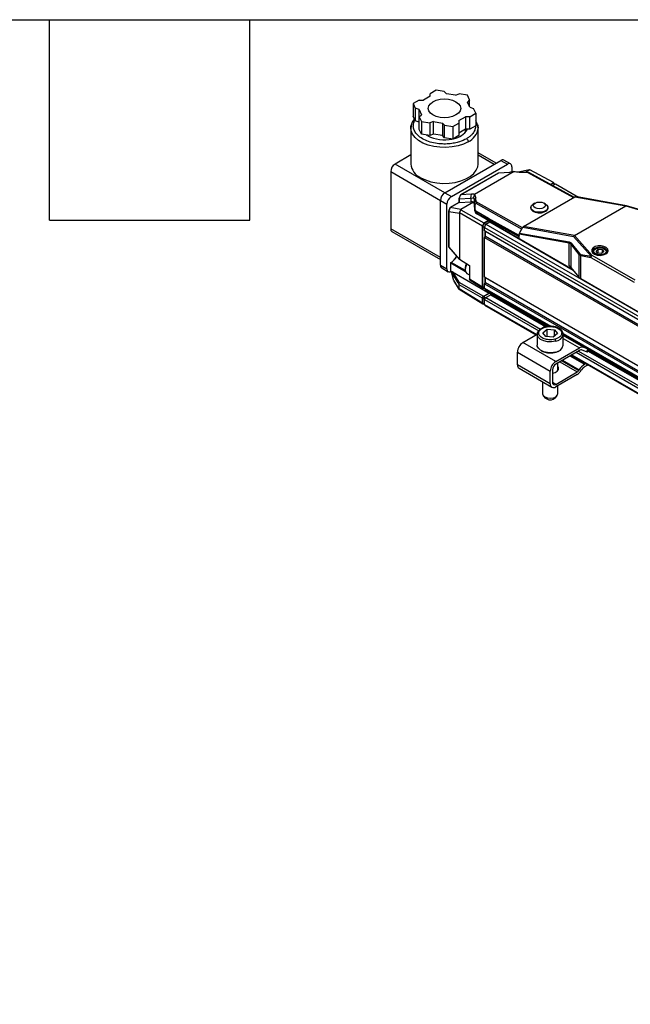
# Model space of a CAD drawing. Header units: millimetres. Extents: x 16 to 683, y 16 to 524.
# Tile 6 of 11: x 337 to 395, y 430 to 524. Entities that reach past the tile are written whole.
import ezdxf

# ---------------------------------------------------------------- set-up
doc = ezdxf.new("R2010")
doc.units = ezdxf.units.MM
doc.header["$LTSCALE"] = 2.5
doc.layers.add('TEXT', color=140, linetype='Continuous', lineweight=25)

msp = doc.modelspace()

# ---------------------------------------------------------------- linework, layer by layer
for p, q in [((376.463, 517.172), (375.893, 516.843)), ((377.242, 517.052), (376.463, 517.172)), ((374.853, 516.243), (374.283, 515.914)), ((374.853, 516.243), (375.269, 516.243)), ((375.893, 516.603), (375.269, 516.243)), ((375.893, 516.603), (375.893, 516.843)), ((377.242, 517.052), (377.45, 516.844)), ((378.302, 516.712), (377.45, 516.844)), ((378.302, 516.712), (378.663, 516.832)), ((379.442, 516.712), (378.663, 516.832)), ((379.65, 516.262), (379.442, 516.712)), ((379.65, 516.262), (379.443, 516.054)), ((379.65, 515.606), (379.65, 516.262)), ((374.283, 515.914), (374.491, 515.464)), ((374.283, 515.914), (374.283, 514.713)), ((374.852, 515.344), (374.491, 515.464)), ((374.491, 515.464), (374.491, 514.263)), ((374.852, 515.344), (375.08, 514.852)), ((374.852, 514.143), (374.852, 515.344)), ((379.671, 515.562), (379.443, 516.054)), ((379.671, 515.562), (380.031, 515.442)), ((380.24, 514.992), (380.031, 515.442)), ((374.491, 514.263), (374.283, 514.713)), ((374.872, 514.644), (375.08, 514.852)), ((374.872, 514.644), (375.081, 514.194)), ((374.872, 513.443), (374.872, 514.644)), ((378.63, 514.303), (379.254, 514.663)), ((379.67, 514.663), (379.254, 514.663)), ((379.254, 514.663), (379.254, 513.462)), ((379.67, 514.663), (380.24, 514.992)), ((379.67, 513.462), (379.67, 514.663)), ((380.24, 514.992), (380.24, 513.791)), ((374.136, 513.92), (374.07, 513.582)), ((374.07, 513.58), (374.07, 510.169)), ((374.852, 514.143), (374.491, 514.263)), ((374.872, 514.099), (374.852, 514.143)), ((375.081, 512.993), (374.872, 513.443)), ((375.081, 514.194), (375.86, 514.074)), ((375.081, 514.194), (375.081, 512.993)), ((376.22, 514.194), (375.86, 514.074)), ((375.86, 514.074), (375.86, 512.873)), ((376.22, 514.194), (377.072, 514.062)), ((376.22, 512.993), (376.22, 514.194)), ((377.28, 513.854), (377.072, 514.062)), ((377.072, 514.062), (377.072, 512.861)), ((377.28, 513.854), (378.059, 513.733)), ((377.28, 512.653), (377.28, 513.854)), ((378.059, 513.733), (378.63, 514.063)), ((378.059, 513.733), (378.059, 512.533)), ((378.63, 514.303), (378.63, 514.063)), ((378.63, 514.063), (378.63, 512.862)), ((379.254, 513.462), (378.63, 513.102)), ((379.67, 513.462), (379.254, 513.462)), ((379.261, 513.177), (379.261, 513.462)), ((380.24, 513.791), (379.67, 513.462)), ((380.452, 513.578), (380.424, 513.739)), ((380.452, 510.169), (380.452, 513.58)), ((375.86, 512.873), (375.081, 512.993)), ((375.67, 512.853), (375.565, 512.918)), ((376.22, 512.993), (375.86, 512.873)), ((377.072, 512.861), (376.22, 512.993)), ((377.28, 512.653), (377.072, 512.861)), ((378.059, 512.533), (377.28, 512.653)), ((378.63, 512.862), (378.059, 512.533)), ((374.07, 511.029), (372.571, 510.163)), ((382.165, 510.251), (380.452, 511.239)), ((380.452, 511.041), (381.993, 510.151)), ((377.292, 507.438), (372.571, 510.163)), ((377.292, 507.438), (382.616, 510.512)), ((377.916, 507.078), (383.24, 510.151)), ((382.616, 510.512), (383.24, 510.151)), ((383.535, 510.181), (382.911, 510.541)), ((383.656, 509.911), (383.656, 509.425)), ((372.155, 509.443), (372.155, 504.015)), ((372.155, 509.443), (376.876, 506.718)), ((382.373, 509.311), (378.777, 507.235)), ((378.782, 507.235), (382.386, 509.316)), ((383.892, 509.468), (380.105, 507.282)), ((382.396, 509.317), (383.469, 509.402)), ((385.327, 509.615), (384.25, 509.407)), ((384.491, 509.391), (385.134, 509.38)), ((384.926, 509.383), (385.327, 509.615)), ((385.134, 509.38), (389.515, 506.975)), ((389.566, 507.004), (385.289, 509.352)), ((385.327, 509.615), (385.374, 509.609)), ((387.619, 508.402), (385.374, 509.609)), ((387.327, 508.233), (387.619, 508.402)), ((387.367, 508.212), (387.594, 508.343)), ((387.54, 508.116), (387.825, 508.28)), ((387.594, 508.343), (387.763, 508.245)), ((387.707, 508.277), (387.619, 508.402)), ((387.825, 508.28), (390.009, 507.019)), ((377.292, 507.438), (377.916, 507.078)), ((378.775, 507.233), (378.635, 506.876)), ((378.635, 506.873), (378.635, 506.509)), ((378.789, 507.235), (378.642, 506.86)), ((378.651, 506.857), (379.78, 506.926)), ((379.825, 507.298), (378.789, 507.235)), ((379.78, 506.926), (379.825, 507.298)), ((379.78, 506.926), (379.78, 506.574)), ((380.252, 506.943), (380.11, 506.739)), ((380.281, 506.581), (380.252, 506.943)), ((384.773, 504.237), (389.662, 507.059)), ((389.662, 507.059), (394.503, 506.191)), ((394.552, 506.204), (389.717, 507.072)), ((376.876, 506.718), (377.5, 506.357)), ((376.876, 500.57), (376.876, 506.718)), ((377.5, 500.209), (377.5, 506.357)), ((377.796, 506.024), (377.664, 505.687)), ((377.666, 505.676), (377.803, 506.026)), ((378.635, 506.509), (377.798, 506.026)), ((377.803, 506.026), (378.637, 506.507)), ((378.817, 505.856), (377.803, 506.026)), ((378.651, 506.857), (378.651, 506.506)), ((378.651, 506.506), (379.78, 506.574)), ((380.029, 506.556), (378.817, 505.856)), ((380.147, 506.18), (380.11, 506.739)), ((380.11, 506.739), (380.11, 506.339)), ((380.152, 505.718), (380.11, 506.339)), ((380.147, 506.18), (380.259, 506.451)), ((380.147, 506.18), (380.152, 506.037)), ((380.152, 506.037), (380.152, 505.718)), ((380.259, 506.451), (384.608, 503.992)), ((384.668, 504.101), (380.281, 506.581)), ((385.474, 506.025), (385.475, 505.976)), ((385.86, 506.448), (385.691, 506.344)), ((386.864, 506.362), (386.692, 506.461)), ((387.092, 506.001), (387.091, 506.049)), ((389.621, 503.372), (394.498, 506.187)), ((394.498, 506.187), (397.777, 505.225)), ((397.818, 505.246), (394.557, 506.203)), ((377.664, 505.684), (377.664, 502.318)), ((377.67, 505.673), (378.679, 505.504)), ((377.67, 502.303), (377.67, 505.673)), ((378.704, 505.522), (378.679, 505.504)), ((378.679, 505.504), (378.679, 501.133)), ((378.704, 505.522), (378.827, 505.83)), ((380.875, 504.268), (378.704, 505.522)), ((378.817, 505.856), (378.827, 505.83)), ((378.827, 505.83), (380.995, 504.578)), ((381.434, 504.985), (380.241, 505.688)), ((380.399, 505.474), (381.403, 504.883)), ((380.399, 505.393), (380.399, 505.474)), ((381.403, 504.813), (380.399, 505.393)), ((380.995, 504.578), (380.875, 504.268)), ((380.875, 498.5), (380.875, 504.268)), ((380.905, 504.25), (381.021, 504.548)), ((380.905, 504.25), (381.082, 504.148)), ((380.905, 498.526), (380.905, 504.25)), ((380.995, 504.578), (381.403, 504.813)), ((381.021, 504.548), (381.403, 504.769)), ((381.021, 504.548), (381.198, 504.446)), ((381.082, 504.148), (381.202, 504.457)), ((381.082, 504.148), (666.005, 339.666)), ((381.082, 503.824), (381.082, 504.148)), ((381.202, 504.457), (381.558, 504.662)), ((381.202, 504.457), (666.125, 339.975)), ((381.403, 504.883), (384.315, 503.285)), ((381.403, 504.883), (381.403, 504.813)), ((381.403, 504.769), (381.403, 504.813)), ((381.403, 504.769), (381.578, 504.668)), ((384.345, 503.387), (381.434, 504.985)), ((381.558, 504.662), (389.481, 500.088)), ((389.45, 500.126), (381.587, 504.665)), ((384.397, 503.612), (384.7, 504.157)), ((384.7, 504.157), (389.535, 503.29)), ((389.615, 503.369), (384.773, 504.237)), ((376.876, 501.29), (372.155, 504.015)), ((372.277, 503.746), (376.876, 501.091)), ((381.082, 503.824), (666.005, 339.341)), ((381.113, 503.806), (381.082, 503.824)), ((381.082, 503.175), (381.113, 503.229)), ((381.082, 503.175), (666.005, 338.693)), ((381.082, 499.429), (381.082, 503.175)), ((381.155, 503.782), (381.113, 503.806)), ((381.113, 503.806), (381.113, 503.229)), ((381.113, 503.229), (381.155, 503.301)), ((381.155, 503.782), (666.036, 339.323)), ((381.155, 503.301), (381.155, 503.782)), ((381.155, 503.301), (666.036, 338.843)), ((384.315, 503.285), (384.315, 503.091)), ((384.366, 503.424), (384.345, 503.387)), ((384.366, 503.424), (384.366, 503.505)), ((389.1, 502.656), (384.366, 503.505)), ((384.366, 503.061), (384.366, 503.424)), ((384.397, 503.612), (389.107, 502.768)), ((389.535, 503.29), (391.191, 501.411)), ((391.288, 501.479), (389.621, 503.372)), ((378.679, 501.133), (377.67, 502.303)), ((377.678, 502.28), (378.69, 501.106)), ((389.1, 500.482), (389.1, 502.656)), ((389.273, 502.56), (390.043, 501.582)), ((389.273, 502.56), (389.273, 500.341)), ((389.309, 502.648), (390.078, 501.67)), ((390.043, 501.582), (390.043, 499.406)), ((390.078, 501.67), (390.087, 501.659)), ((390.216, 501.473), (391.184, 501.299)), ((390.216, 499.264), (390.216, 501.473)), ((390.222, 501.584), (391.191, 501.411)), ((391.184, 501.299), (395.271, 498.94)), ((395.375, 499.12), (391.288, 501.479)), ((391.356, 501.806), (391.356, 501.787)), ((391.616, 502.118), (391.554, 502.082)), ((391.661, 501.901), (391.881, 502.075)), ((391.812, 501.704), (391.661, 501.901)), ((392.183, 501.681), (391.812, 501.704)), ((391.881, 502.075), (392.252, 502.052)), ((391.881, 501.7), (391.881, 502.075)), ((392.403, 501.855), (392.183, 501.681)), ((392.252, 502.052), (392.403, 501.855)), ((392.252, 502.052), (392.252, 501.736)), ((392.51, 502.082), (392.448, 502.118)), ((392.709, 501.787), (392.709, 501.806)), ((376.876, 500.57), (377.5, 500.209)), ((377.844, 500.762), (377.844, 500.087)), ((377.86, 500.03), (377.86, 500.738)), ((379.277, 499.936), (377.86, 500.738)), ((379.251, 500.048), (377.901, 500.811)), ((378.679, 501.133), (379.649, 500.523)), ((379.649, 500.523), (379.649, 499.258)), ((389.273, 500.341), (390.043, 499.406)), ((376.998, 500.3), (377.622, 499.94)), ((377.916, 499.932), (377.86, 500.03)), ((378.144, 499.072), (377.919, 499.916)), ((378.577, 498.897), (377.919, 499.916)), ((378.014, 499.914), (381.498, 497.902)), ((378.014, 499.914), (378.632, 498.957)), ((379.232, 500.247), (379.232, 500.15)), ((379.402, 499.773), (379.649, 499.631)), ((381.082, 499.429), (666.005, 334.946)), ((381.113, 499.411), (381.082, 499.429)), ((381.155, 499.387), (381.113, 499.411)), ((381.113, 499.411), (381.113, 498.834)), ((381.155, 499.387), (666.036, 334.928)), ((381.155, 498.906), (381.155, 499.387)), ((378.144, 499.072), (378.577, 498.369)), ((378.148, 499.055), (378.582, 498.349)), ((378.632, 498.957), (380.978, 497.602)), ((378.651, 498.32), (378.651, 498.71)), ((380.874, 497.422), (378.664, 498.698)), ((378.664, 498.308), (378.664, 498.698)), ((379.649, 499.258), (380.875, 498.5)), ((379.707, 499.125), (380.939, 498.363)), ((380.905, 498.526), (381.082, 498.424)), ((381.082, 498.78), (381.113, 498.834)), ((381.082, 498.78), (666.005, 334.298)), ((381.082, 498.384), (381.082, 498.78)), ((381.113, 498.834), (381.155, 498.906)), ((381.155, 498.906), (666.036, 334.448)), ((396.24, 495.787), (390.216, 499.264)), ((378.655, 498.266), (380.903, 496.875)), ((380.874, 496.942), (378.664, 498.308)), ((380.957, 498.411), (381.091, 498.334)), ((380.978, 497.602), (381.498, 497.902)), ((380.985, 497.572), (381.537, 497.89)), ((380.985, 497.572), (381.165, 497.468)), ((381.082, 498.384), (387.37, 494.754)), ((381.143, 498.249), (387.205, 494.75)), ((381.186, 497.483), (381.654, 497.753)), ((381.498, 497.902), (381.498, 498.044)), ((381.537, 497.89), (381.537, 498.022)), ((381.537, 497.89), (381.694, 497.799)), ((381.654, 497.753), (386.863, 494.747)), ((381.706, 497.844), (381.706, 497.924)), ((381.706, 497.844), (387.076, 494.744)), ((380.874, 496.942), (380.874, 497.422)), ((380.913, 496.965), (380.913, 497.446)), ((380.913, 497.446), (381.088, 497.345)), ((380.913, 496.965), (381.082, 496.867)), ((380.934, 496.918), (381.082, 496.832)), ((380.988, 496.887), (380.978, 496.882)), ((381.082, 496.823), (381.082, 497.303)), ((381.082, 497.303), (386.227, 494.333)), ((381.082, 496.823), (386.032, 493.966)), ((381.113, 496.756), (385.989, 493.941)), ((381.186, 497.483), (386.378, 494.486)), ((384.713, 493.204), (386.08, 493.993)), ((386.077, 493.985), (386.077, 492.952)), ((386.62, 494.148), (387.031, 494.472)), ((386.901, 493.78), (386.62, 494.148)), ((387.594, 493.737), (386.901, 493.78)), ((387.031, 494.472), (387.723, 494.429)), ((387.031, 493.772), (387.031, 494.472)), ((388.004, 494.062), (387.594, 493.737)), ((387.723, 494.429), (388.004, 494.062)), ((387.723, 493.839), (387.723, 494.429)), ((388.536, 494.081), (656.289, 339.511)), ((388.547, 492.952), (388.547, 493.985)), ((388.547, 493.975), (656.11, 339.514)), ((390.479, 492.763), (388.547, 493.878)), ((387.832, 491.403), (384.713, 493.204)), ((388.547, 493.583), (390.078, 492.7)), ((384.193, 492.304), (387.312, 490.503)), ((384.193, 491.103), (384.193, 492.304)), ((387.832, 491.403), (390.078, 492.7)), ((390.078, 492.459), (387.832, 491.163)), ((389.189, 491.947), (390.583, 491.142)), ((389.316, 492.02), (654.897, 338.703)), ((389.359, 492.045), (654.94, 338.728)), ((389.775, 492.285), (655.128, 339.1)), ((389.983, 492.405), (655.276, 339.255)), ((390.758, 492.34), (390.345, 492.501)), ((390.479, 492.763), (390.892, 492.601)), ((390.892, 492.601), (390.758, 492.34)), ((390.866, 492.312), (390.994, 492.562)), ((390.915, 492.407), (655.823, 339.479)), ((390.962, 492.5), (655.988, 339.504)), ((387.312, 489.302), (384.193, 491.103)), ((388.033, 490.53), (388.033, 491.279)), ((388.216, 491.385), (389.88, 490.424)), ((390.01, 490.552), (388.392, 491.486)), ((388.487, 491.541), (390.063, 490.632)), ((390.583, 491.142), (390.71, 491.215)), ((390.785, 491.019), (390.583, 490.902)), ((390.785, 491.172), (390.785, 491.019)), ((384.345, 490.766), (387.464, 488.965)), ((387.312, 489.302), (387.312, 490.503)), ((387.52, 490.623), (387.52, 489.422)), ((387.832, 489.242), (389.88, 490.424)), ((389.88, 490.184), (387.832, 489.002)), ((388.094, 490.622), (388.033, 490.714)), ((390.063, 490.632), (390.01, 490.552)), ((390.193, 490.519), (390.14, 490.439)), ((386.592, 489.469), (386.592, 488.35)), ((387.832, 489.242), (387.52, 489.422)), ((388.033, 488.35), (388.033, 489.117)), ((386.654, 488.181), (386.815, 487.973)), ((387.809, 487.973), (387.97, 488.181))]:
    msp.add_line(p, q)
at = {"flags": 128}
for points in [[(377.661, 516.314), (378.033, 516.225), (378.353, 516.083), (378.598, 515.899), (378.753, 515.684), (378.805, 515.453), (378.753, 515.222), (378.598, 515.007), (378.353, 514.823), (378.033, 514.681), (377.661, 514.592), (377.261, 514.562), (376.862, 514.592), (376.489, 514.681), (376.169, 514.823), (375.924, 515.007), (375.77, 515.222), (375.717, 515.453), (375.77, 515.684), (375.924, 515.899), (376.169, 516.083), (376.489, 516.225), (376.862, 516.314), (377.261, 516.344), (377.661, 516.314)], [(374.07, 513.58), (374.073, 513.665), (374.115, 513.886)], [(379.518, 512.277), (379.065, 512.06), (378.55, 511.894), (377.992, 511.786), (377.409, 511.739), (376.82, 511.755), (376.247, 511.833), (375.708, 511.97), (375.223, 512.162), (374.806, 512.403), (374.473, 512.683), (374.235, 512.994), (374.101, 513.325), (374.07, 513.58)], [(380.394, 513.931), (380.422, 513.834), (380.452, 513.58)], [(375.005, 508.867), (375.458, 508.65), (375.972, 508.484), (376.531, 508.376), (377.114, 508.329), (377.702, 508.345), (378.275, 508.423), (378.814, 508.56), (379.3, 508.752), (379.716, 508.993), (380.049, 509.273), (380.287, 509.584), (380.422, 509.915), (380.452, 510.169)], [(386.864, 506.362), (386.989, 506.267), (387.084, 506.108), (387.07, 505.94), (386.95, 505.785), (386.74, 505.663), (386.468, 505.592), (386.171, 505.582), (385.889, 505.632), (385.66, 505.738), (385.516, 505.883), (385.475, 506.05), (385.543, 506.215), (385.691, 506.344)], [(385.475, 505.976), (385.516, 505.835), (385.661, 505.689), (385.89, 505.584), (386.171, 505.533), (386.468, 505.544), (386.74, 505.615), (386.95, 505.736), (387.071, 505.892), (387.092, 506.001)], [(385.874, 506.457), (386.06, 506.529), (386.28, 506.556), (386.499, 506.534), (386.685, 506.465), (386.81, 506.361), (386.853, 506.237), (386.809, 506.112), (386.685, 506.005), (386.499, 505.932), (386.28, 505.905), (386.06, 505.928), (385.874, 505.997), (385.75, 506.101), (385.706, 506.225), (385.75, 506.35), (385.874, 506.457)], [(392.591, 501.627), (392.755, 501.766), (392.822, 501.929), (392.782, 502.095), (392.64, 502.242), (392.417, 502.349), (392.141, 502.402), (391.851, 502.394), (391.585, 502.327), (391.38, 502.208), (391.263, 502.055), (391.249, 501.887), (391.341, 501.728), (391.527, 501.599), (391.781, 501.517), (392.069, 501.494), (392.351, 501.533), (392.591, 501.627)], [(392.554, 501.607), (392.671, 501.716), (392.723, 501.869), (392.671, 502.022), (392.521, 502.151), (392.297, 502.238), (392.032, 502.268), (391.768, 502.238), (391.543, 502.151), (391.394, 502.022), (391.341, 501.869), (391.394, 501.716), (391.51, 501.607)], [(391.794, 502.189), (392.018, 502.217), (392.244, 502.195), (392.438, 502.124), (392.57, 502.015), (392.62, 501.886), (392.581, 501.755), (392.458, 501.644), (392.27, 501.567), (392.046, 501.539), (391.82, 501.561), (391.626, 501.632), (391.494, 501.741), (391.444, 501.87), (391.483, 502.001), (391.606, 502.112), (391.794, 502.189)], [(379.382, 500.689), (379.349, 500.624), (379.254, 500.347), (379.234, 500.09), (379.293, 499.886), (379.402, 499.773)], [(386.077, 493.985), (386.105, 494.135), (386.158, 494.238)], [(387.812, 493.332), (387.438, 493.275), (387.052, 493.288), (386.692, 493.368), (386.392, 493.509), (386.182, 493.696), (386.083, 493.912), (386.077, 493.985)], [(388.519, 494.136), (388.541, 494.057), (388.547, 493.985)], [(387.812, 492.3), (387.438, 492.243), (387.052, 492.255), (386.692, 492.335), (386.392, 492.476), (386.182, 492.664), (386.083, 492.879), (386.077, 492.952)], [(390.866, 492.312), (390.865, 492.311), (390.848, 492.31), (390.812, 492.32), (390.758, 492.34)], [(390.977, 492.572), (390.946, 492.581), (390.892, 492.601)], [(390.785, 491.019), (390.858, 491.07), (390.896, 491.108)], [(387.52, 490.291), (387.769, 490.357), (387.979, 490.479), (388.1, 490.636), (388.113, 490.807), (388.033, 490.955)], [(386.592, 488.35), (386.592, 488.341), (386.653, 488.182), (386.815, 488.049), (387.052, 487.962), (387.329, 487.934), (387.604, 487.97)]]:
    msp.add_lwpolyline(points, dxfattribs=at)
for centre, radius, start, end in [((377.822, 514.449), 1.9, 279.34039, 328.71688), ((378.871, 513.728), 1.588, 294.02892, 354.65094), ((377.266, 515.956), 3.489, 242.78192, 281.9921), ((373.059, 509.402), 0.904, 122.60548, 177.39452), ((375.651, 510.317), 1.588, 185.34906, 245.97108), ((382.789, 510.271), 0.296, 65.69288, 125.61758), ((383.403, 509.952), 0.257, 350.78596, 129.20329), ((377.78, 506.677), 0.904, 122.60548, 177.39452), ((378.403, 506.316), 0.904, 122.60548, 177.39452), ((379.67, 506.704), 0.441, 4.54587, 33.01184), ((381.575, 504.64), 0.0285, 64.36457, 126.94589), ((372.435, 503.98), 0.282, 172.74417, 235.94365), ((377.687, 502.319), 0.0229, 181.1721, 224.53753), ((377.704, 502.301), 0.0335, 177.607, 219.66049), ((390.191, 501.573), 0.148, 139.42222, 176.86486), ((390.206, 501.564), 0.152, 141.15779, 177.9578), ((390.403, 501.518), 0.193, 159.8063, 193.53128), ((391.372, 501.344), 0.193, 159.8063, 193.53128), ((391.41, 501.289), 0.226, 122.60548, 177.39452), ((391.346, 501.294), 0.194, 107.20847, 142.91876), ((391.691, 501.777), 0.335, 114.27382, 178.76321), ((392.397, 501.793), 0.311, 358.43015, 68.53282), ((377.165, 500.538), 0.29, 173.70115, 234.98667), ((377.873, 500.759), 0.029, 113.75853, 174.92133), ((377.873, 500.765), 0.0291, 185.36196, 244.61206), ((380.221, 500.218), 0.989, 150.60713, 178.36414), ((388.794, 499.931), 0.631, 40.51216, 60.91653), ((377.751, 500.167), 0.255, 170.35217, 305.65406), ((390.523, 499.816), 0.631, 220.51216, 240.91653), ((378.683, 498.342), 0.0383, 213.93409, 240.5991), ((381.226, 498.368), 0.145, 173.70115, 234.98667), ((381.593, 497.849), 0.113, 302.60548, 357.39452), ((381.308, 497.293), 0.226, 122.60548, 177.39452), ((381.154, 496.815), 0.0725, 173.70115, 234.98667), ((387.752, 494.141), 0.811, 274.23921, 348.86967), ((385.321, 492.252), 1.13, 122.60548, 177.39452), ((387.752, 493.109), 0.811, 274.23921, 348.86967), ((390.344, 492.31), 0.472, 73.44019, 124.40371), ((390.256, 492.2), 0.315, 73.44019, 124.40371), ((384.553, 491.063), 0.362, 173.70115, 234.98667), ((388.441, 490.451), 1.13, 122.60548, 177.39452), ((388.197, 490.592), 0.678, 122.60548, 177.39452), ((391.439, 489.751), 1.633, 121.60274, 147.3774), ((389.666, 490.772), 0.408, 301.60274, 327.3774), ((389.452, 490.879), 0.817, 301.60274, 327.3774), ((391.225, 489.859), 1.225, 121.60274, 147.3774), ((387.629, 489.25), 0.321, 170.78596, 309.20329), ((387.71, 489.391), 0.193, 170.78596, 309.20329), ((387.563, 488.448), 0.48, 274.86882, 348.24006), ((387.312, 488.481), 0.711, 225.55121, 314.31046)]:
    msp.add_arc(centre, radius, start, end)
for centre, major_axis, ratio, start_param, end_param in [((382.386, 509.25), (0.0141, 0.0655), 0.698955, 0.289306, 0.563576), ((384.552, 510.133), (1.31, 0.019), 0.567125, 4.245734, 4.657452), ((378.693, 506.863), (0.0586, -0.0111), 0.408097, 3.064391, 3.71359), ((378.693, 506.962), (0.049, 0.105), 0.316427, 3.037847, 3.310995), ((378.823, 507.193), (0.0471, -0.0405), 0.221402, 2.79008, 3.218835), ((378.943, 506.895), (1.31, 0.019), 0.567125, 0.038184, 0.449903), ((389.662, 506.932), (0.069, 0.135), 0.575567, 0.174789, 0.729411), ((377.844, 505.984), (0.0471, -0.0405), 0.220721, 2.788835, 3.218727), ((378.693, 506.475), (0.0588, -0.034), 0.00007, 2.866786, 3.141552), ((378.693, 506.53), (0.0586, 0.0201), 0.228535, 3.338144, 3.831241), ((378.934, 506.093), (1.173, 0.403), 0.228535, 0.296276, 0.689649), ((378.934, 506.301), (1.176, 0.017), 0.567125, 0.03071, 0.366146), ((394.098, 506.185), (0.415, 0.02), 0.144847, 6.009492, 6.062665), ((394.521, 506.061), (0.034, 0.143), 0.580297, 6.083788, 6.869186), ((377.723, 505.674), (0.0586, -0.0111), 0.408693, 3.064499, 3.495532), ((381.034, 505.747), (0.882, 0.013), 0.567125, 3.172302, 3.901112), ((384.773, 504.11), (0.069, 0.135), 0.575567, 0.729411, 1.51481), ((384.47, 503.565), (0.069, 0.135), 0.575567, 1.51481, 2.300208), ((389.632, 503.239), (0.074, 0.131), 0.730914, 0.804236, 1.589634), ((389.417, 503.483), (0.228, -0.083), 0.422693, 5.890142, 5.943316), ((377.902, 500.053), (-0.0416, 0.072), 0.577335, 0.785358, 1.553302), ((380.978, 497.002), (0.074, 0.127), 0.577206, 2.356266, 3.926757)]:
    msp.add_ellipse(centre, major_axis=major_axis, ratio=ratio, start_param=start_param, end_param=end_param)
for points, knots in [([(374.404, 514.451), (374.4, 514.447), (374.278, 514.326), (374.172, 514.143), (374.142, 513.961), (374.136, 513.92)], [0, 0, 0, 0, 0.028872, 0.780932, 1, 1, 1, 1]), ([(379.351, 512.565), (379.138, 512.46), (378.796, 512.292), (378.21, 512.147), (377.763, 512.084), (377.371, 512.063), (376.94, 512.067), (376.38, 512.127), (375.728, 512.293), (375.149, 512.553), (374.699, 512.887), (374.411, 513.263), (374.308, 513.586), (374.302, 513.835), (374.334, 514.06), (374.413, 514.22), (374.464, 514.322)], [0, 0, 0, 0, 0.105574, 0.168879, 0.239655, 0.278794, 0.317913, 0.402678, 0.492507, 0.585102, 0.677696, 0.767526, 0.852291, 0.891429, 0.930548, 1, 1, 1, 1]), ([(380.213, 513.801), (380.214, 513.77), (380.219, 513.68), (380.183, 513.482), (380.078, 513.224), (379.876, 512.962), (379.636, 512.743), (379.446, 512.625), (379.351, 512.565)], [0, 0, 0, 0, 0.067317, 0.19807, 0.434637, 0.646228, 0.823135, 1, 1, 1, 1]), ([(380.424, 513.739), (380.415, 513.829), (380.398, 514.013), (380.293, 514.179), (380.24, 514.264)], [0, 0, 0, 0, 0.487742, 1, 1, 1, 1]), ([(379.351, 512.565), (379.371, 512.554), (379.392, 512.538), (379.433, 512.495), (379.453, 512.469), (379.485, 512.413), (379.498, 512.383), (379.514, 512.326), (379.518, 512.3), (379.518, 512.277)], [0, 0, 0, 0, 0.25, 0.25, 0.5, 0.5, 0.75, 0.75, 1, 1, 1, 1]), ([(382.386, 509.316), (382.388, 509.316), (382.391, 509.317), (382.394, 509.317), (382.396, 509.317)], [0, 0, 0, 0, 0.488646, 1, 1, 1, 1]), ([(383.469, 509.402), (383.539, 509.407), (383.616, 509.417), (383.699, 509.431), (383.761, 509.441), (383.825, 509.453), (383.892, 509.468)], [4.3277325, 4.3277325, 4.3277325, 4.3277325, 4.5387118, 4.5387118, 4.5387118, 4.6949357, 4.6949357, 4.6949357, 4.6949357]), ([(383.892, 509.468), (383.905, 509.467), (383.932, 509.464), (383.959, 509.462), (383.973, 509.461)], [0, 0, 0, 0, 0.500831, 1, 1, 1, 1]), ([(385.289, 509.352), (385.285, 509.354), (385.277, 509.358), (385.262, 509.364), (385.246, 509.368), (385.22, 509.374), (385.182, 509.378), (385.151, 509.379), (385.134, 509.38)], [0, 0, 0, 0, 0.102889, 0.210763, 0.325124, 0.447239, 0.701443, 1, 1, 1, 1]), ([(378.789, 507.235), (378.788, 507.235), (378.785, 507.235), (378.783, 507.235), (378.782, 507.235)], [0, 0, 0, 0, 0.511354, 1, 1, 1, 1]), ([(380.105, 507.282), (380.084, 507.287), (380.061, 507.292), (379.978, 507.302), (379.907, 507.303), (379.825, 507.298)], [1.5882496, 1.5882496, 1.5882496, 1.5882496, 1.7008719, 1.7008719, 1.9554498, 1.9554498, 1.9554498, 1.9554498]), ([(380.04, 506.944), (380.045, 506.965), (380.056, 507.009), (380.074, 507.079), (380.095, 507.155), (380.11, 507.208), (380.118, 507.236)], [0, 0, 0, 0, 0.215488, 0.453992, 0.715521, 1, 1, 1, 1]), ([(380.241, 505.688), (380.235, 505.699), (380.222, 505.723), (380.206, 505.76), (380.191, 505.801), (380.179, 505.843), (380.169, 505.888), (380.161, 505.936), (380.155, 505.986), (380.153, 506.02), (380.152, 506.037)], [0, 0, 0, 0, 0.113696, 0.23026, 0.34989, 0.472771, 0.599072, 0.728949, 0.862548, 1, 1, 1, 1]), ([(380.281, 506.581), (380.282, 506.576), (380.282, 506.566), (380.282, 506.55), (380.28, 506.534), (380.278, 506.516), (380.273, 506.496), (380.267, 506.473), (380.261, 506.458), (380.259, 506.451)], [0, 0, 0, 0, 0.155102, 0.29871, 0.431233, 0.553192, 0.714081, 0.861924, 1, 1, 1, 1]), ([(377.67, 505.673), (377.669, 505.674), (377.668, 505.674), (377.667, 505.676), (377.666, 505.676)], [0, 0, 0, 0, 0.516358, 1, 1, 1, 1]), ([(380.241, 505.688), (380.247, 505.678), (380.26, 505.655), (380.285, 505.618), (380.315, 505.575), (380.353, 505.525), (380.383, 505.492), (380.399, 505.474)], [0, 0, 0, 0, 0.141861, 0.31278, 0.512771, 0.741843, 1, 1, 1, 1]), ([(377.664, 502.319), (377.664, 502.315), (377.665, 502.308), (377.669, 502.298), (377.673, 502.29), (377.677, 502.284), (377.68, 502.28), (377.681, 502.279)], [0, 0, 0, 0, 0.315521, 0.507141, 0.702636, 0.898039, 1, 1, 1, 1]), ([(389.1, 502.656), (389.096, 502.673), (389.094, 502.692), (389.095, 502.712), (389.096, 502.721), (389.097, 502.731), (389.099, 502.741), (389.101, 502.75), (389.104, 502.759), (389.107, 502.768)], [-0.000003, -0.000003, -0.000003, -0.000003, 0.503188, 0.503188, 0.503188, 0.754784, 0.754784, 0.754784, 1, 1, 1, 1]), ([(389.273, 502.56), (389.252, 502.588), (389.226, 502.61), (389.197, 502.626), (389.168, 502.642), (389.136, 502.652), (389.1, 502.656)], [3.1147923, 3.1147923, 3.1147923, 3.1147923, 3.2856705, 3.2856705, 3.2856705, 3.4565487, 3.4565487, 3.4565487, 3.4565487]), ([(389.107, 502.768), (389.117, 502.765), (389.138, 502.761), (389.167, 502.752), (389.194, 502.741), (389.22, 502.727), (389.245, 502.711), (389.268, 502.692), (389.289, 502.672), (389.302, 502.656), (389.309, 502.648)], [0, 0, 0, 0, 0.12982, 0.257327, 0.382969, 0.507213, 0.630541, 0.753449, 0.876436, 1, 1, 1, 1]), ([(377.861, 500.786), (377.952, 500.85), (378.091, 500.948), (378.258, 501.149), (378.356, 501.293), (378.402, 501.389), (378.418, 501.422)], [0, 0, 0, 0, 0.421994, 0.649615, 0.877946, 1, 1, 1, 1]), ([(377.901, 500.811), (377.989, 500.874), (378.163, 501.001), (378.349, 501.236), (378.409, 501.383), (378.422, 501.416)], [0, 0, 0, 0, 0.435938, 0.871877, 1, 1, 1, 1]), ([(390.087, 501.659), (390.093, 501.653), (390.105, 501.64), (390.125, 501.624), (390.147, 501.61), (390.171, 501.599), (390.196, 501.59), (390.214, 501.586), (390.222, 501.584)], [0, 0, 0, 0, 0.164282, 0.328205, 0.492768, 0.658956, 0.827729, 1, 1, 1, 1]), ([(377.86, 500.738), (377.86, 500.739), (377.86, 500.74), (377.86, 500.743), (377.861, 500.749), (377.863, 500.762), (377.87, 500.779), (377.884, 500.798), (377.895, 500.806), (377.901, 500.811)], [0, 0, 0, 0, 0.01875, 0.057782, 0.117295, 0.24125, 0.500803, 0.711923, 1, 1, 1, 1]), ([(377.861, 500.786), (377.861, 500.786), (377.861, 500.787), (377.861, 500.787), (377.861, 500.788), (377.861, 500.789), (377.861, 500.79), (377.861, 500.791), (377.861, 500.792), (377.861, 500.794), (377.862, 500.796), (377.863, 500.799), (377.863, 500.801), (377.865, 500.806), (377.868, 500.81), (377.872, 500.813), (377.876, 500.815), (377.881, 500.816), (377.886, 500.816), (377.891, 500.815), (377.896, 500.813), (377.901, 500.811)], [0, 0, 0, 0, 0.021492, 0.021492, 0.021492, 0.053057, 0.053057, 0.053057, 0.116187, 0.116187, 0.116187, 0.242447, 0.242447, 0.242447, 0.494966, 0.494966, 0.494966, 0.747486, 0.747486, 0.747486, 1.000005, 1.000005, 1.000005, 1.000005]), ([(378.014, 499.914), (378.006, 499.918), (377.993, 499.925), (377.976, 499.932), (377.962, 499.937), (377.949, 499.94), (377.938, 499.941), (377.927, 499.94), (377.92, 499.938), (377.917, 499.934), (377.916, 499.932)], [0, 0, 0, 0, 0.196739, 0.362482, 0.49728, 0.601231, 0.730165, 0.838361, 0.927373, 1, 1, 1, 1]), ([(378.577, 498.897), (378.577, 498.909), (378.583, 498.923), (378.603, 498.945), (378.617, 498.954), (378.632, 498.957)], [0, 0, 0, 0, 0.5, 0.5, 1, 1, 1, 1]), ([(378.651, 498.71), (378.651, 498.712), (378.651, 498.717), (378.65, 498.725), (378.649, 498.734), (378.645, 498.749), (378.639, 498.77), (378.629, 498.796), (378.618, 498.823), (378.605, 498.849), (378.591, 498.874), (378.582, 498.889), (378.577, 498.897)], [0, 0, 0, 0, 0.032615, 0.06648, 0.103166, 0.143917, 0.246658, 0.374133, 0.514385, 0.676049, 0.834165, 1, 1, 1, 1]), ([(378.664, 498.698), (378.664, 498.714), (378.663, 498.733), (378.662, 498.755), (378.66, 498.776), (378.658, 498.8), (378.655, 498.824), (378.651, 498.848), (378.648, 498.872), (378.644, 498.895), (378.64, 498.917), (378.636, 498.939), (378.632, 498.957)], [3.133824, 3.133824, 3.133824, 3.133824, 3.526447, 3.526447, 3.526447, 3.91907, 3.91907, 3.91907, 4.311692, 4.311692, 4.311692, 4.704315, 4.704315, 4.704315, 4.704315]), ([(378.651, 498.71), (378.652, 498.709), (378.652, 498.709), (378.652, 498.708), (378.653, 498.708), (378.653, 498.707), (378.654, 498.707), (378.655, 498.706), (378.656, 498.705), (378.657, 498.704), (378.658, 498.702), (378.659, 498.702), (378.66, 498.701), (378.662, 498.7), (378.663, 498.699), (378.664, 498.698)], [0, 0, 0, 0, 0.119244, 0.119244, 0.119244, 0.245066, 0.245066, 0.245066, 0.496711, 0.496711, 0.496711, 0.748356, 0.748356, 0.748356, 1.000001, 1.000001, 1.000001, 1.000001]), ([(379.708, 499.125), (379.699, 499.131), (379.681, 499.145), (379.657, 499.185), (379.652, 499.229), (379.649, 499.258)], [0, 0, 0, 0, 0.243473, 0.51026, 1, 1, 1, 1]), ([(381.038, 498.364), (381.027, 498.359), (380.988, 498.344), (380.933, 498.36), (380.885, 498.411), (380.878, 498.47), (380.875, 498.5)], [0, 0, 0, 0, 0.12749, 0.418319, 0.709149, 1, 1, 1, 1]), ([(380.959, 498.414), (380.949, 498.42), (380.926, 498.434), (380.909, 498.475), (380.906, 498.511), (380.905, 498.526)], [0, 0, 0, 0, 0.29929, 0.719404, 1, 1, 1, 1]), ([(378.577, 498.369), (378.58, 498.364), (378.587, 498.353), (378.596, 498.34), (378.607, 498.326), (378.619, 498.313), (378.63, 498.303), (378.639, 498.3), (378.646, 498.301), (378.65, 498.307), (378.651, 498.316), (378.651, 498.32)], [0, 0, 0, 0, 0.11203, 0.222616, 0.33211, 0.496724, 0.644654, 0.757048, 0.8521, 0.931249, 1, 1, 1, 1]), ([(378.577, 498.369), (378.577, 498.366), (378.577, 498.363), (378.578, 498.361), (378.579, 498.358), (378.579, 498.355), (378.581, 498.352), (378.583, 498.347), (378.587, 498.342), (378.593, 498.339), (378.598, 498.335), (378.605, 498.333), (378.611, 498.332), (378.618, 498.331), (378.625, 498.331), (378.632, 498.333)], [0, 0, 0, 0, 0.119187, 0.119187, 0.119187, 0.245019, 0.245019, 0.245019, 0.496683, 0.496683, 0.496683, 0.748347, 0.748347, 0.748347, 1.000011, 1.000011, 1.000011, 1.000011]), ([(378.632, 498.333), (378.636, 498.316), (378.644, 498.285), (378.652, 498.265), (378.655, 498.266), (378.655, 498.266)], [0, 0, 0, 0, 0.5156919, 0.9819882, 1, 1, 1, 1]), ([(378.655, 498.266), (378.656, 498.265), (378.659, 498.265), (378.662, 498.272), (378.664, 498.286), (378.664, 498.301), (378.664, 498.308)], [0, 0, 0, 0, 0.279114, 0.546072, 0.782713, 1, 1, 1, 1]), ([(380.874, 497.422), (380.874, 497.428), (380.875, 497.44), (380.878, 497.458), (380.883, 497.477), (380.89, 497.497), (380.899, 497.516), (380.91, 497.534), (380.922, 497.551), (380.935, 497.567), (380.949, 497.581), (380.963, 497.593), (380.973, 497.599), (380.978, 497.602)], [0, 0, 0, 0, 0.090916, 0.181828, 0.272736, 0.363643, 0.454548, 0.545452, 0.636357, 0.727264, 0.818172, 0.909084, 1, 1, 1, 1]), ([(380.913, 497.446), (380.913, 497.468), (380.921, 497.494), (380.947, 497.541), (380.966, 497.561), (380.985, 497.572)], [0, 0, 0, 0, 0.5, 0.5, 1, 1, 1, 1]), ([(380.935, 496.919), (380.931, 496.922), (380.921, 496.927), (380.914, 496.945), (380.913, 496.959), (380.913, 496.965)], [0, 0, 0, 0, 0.299292, 0.719396, 1, 1, 1, 1]), ([(388.513, 494.157), (388.493, 494.205), (388.446, 494.316), (388.289, 494.473), (388.049, 494.618), (387.744, 494.718), (387.416, 494.763), (387.104, 494.757), (386.92, 494.719), (386.833, 494.701)], [0, 0, 0, 0, 0.106131, 0.249891, 0.406472, 0.567746, 0.724827, 0.870368, 1, 1, 1, 1]), ([(386.834, 494.7), (386.834, 494.701), (386.838, 494.707), (386.852, 494.7), (386.866, 494.686), (386.872, 494.679)], [0, 0, 0, 0, 0.034588, 0.536095, 1, 1, 1, 1]), ([(386.872, 494.679), (386.955, 494.7), (387.053, 494.719), (387.283, 494.736), (387.416, 494.736), (387.628, 494.707), (387.701, 494.693), (387.845, 494.655), (387.916, 494.63), (388.05, 494.569), (388.113, 494.533), (388.224, 494.452), (388.271, 494.407), (388.344, 494.311), (388.37, 494.26), (388.4, 494.159), (388.404, 494.108), (388.391, 494.009), (388.375, 493.962), (388.328, 493.875), (388.297, 493.834), (388.19, 493.724), (388.102, 493.667), (387.925, 493.581), (387.835, 493.551), (387.752, 493.53)], [0, 0, 0, 0, 0.125, 0.125, 0.25, 0.25, 0.3125, 0.3125, 0.375, 0.375, 0.4375, 0.4375, 0.5, 0.5, 0.5625, 0.5625, 0.625, 0.625, 0.6875, 0.6875, 0.75, 0.75, 0.875, 0.875, 1, 1, 1, 1]), ([(386.162, 494.262), (386.16, 494.261), (386.083, 494.177), (386.08, 494.08), (386.077, 493.984)], [0, 0, 0, 0, 0.014979, 1, 1, 1, 1]), ([(386.833, 494.701), (386.753, 494.675), (386.573, 494.618), (386.325, 494.47), (386.219, 494.335), (386.162, 494.262)], [0, 0, 0, 0, 0.272593, 0.606769, 1, 1, 1, 1]), ([(387.752, 493.53), (387.669, 493.509), (387.571, 493.491), (387.341, 493.473), (387.208, 493.474), (386.996, 493.502), (386.924, 493.516), (386.78, 493.555), (386.708, 493.58), (386.574, 493.641), (386.511, 493.677), (386.401, 493.758), (386.354, 493.803), (386.28, 493.899), (386.254, 493.949), (386.224, 494.051), (386.221, 494.102), (386.233, 494.2), (386.249, 494.247), (386.297, 494.335), (386.327, 494.375), (386.434, 494.485), (386.522, 494.542), (386.7, 494.628), (386.789, 494.658), (386.872, 494.679)], [0, 0, 0, 0, 0.125, 0.125, 0.25, 0.25, 0.3125, 0.3125, 0.375, 0.375, 0.4375, 0.4375, 0.5, 0.5, 0.5625, 0.5625, 0.625, 0.625, 0.6875, 0.6875, 0.75, 0.75, 0.875, 0.875, 1, 1, 1, 1]), ([(388.547, 493.985), (388.547, 494.036), (388.545, 494.095), (388.517, 494.149), (388.513, 494.157)], [0, 0, 0, 0, 0.844459, 1, 1, 1, 1]), ([(387.752, 493.53), (387.759, 493.521), (387.767, 493.509), (387.781, 493.478), (387.788, 493.459), (387.8, 493.421), (387.805, 493.401), (387.81, 493.364), (387.812, 493.347), (387.812, 493.332)], [0, 0, 0, 0, 0.25, 0.25, 0.5, 0.5, 0.75, 0.75, 1, 1, 1, 1]), ([(386.474, 492.434), (386.51, 492.412), (386.607, 492.351), (386.805, 492.286), (387.099, 492.226), (387.444, 492.214), (387.682, 492.262), (387.788, 492.283)], [0, 0, 0, 0, 0.111461, 0.298803, 0.471523, 0.766668, 1, 1, 1, 1]), ([(387.788, 492.283), (387.892, 492.31), (388.017, 492.344), (388.1, 492.405), (388.114, 492.415)], [0, 0, 0, 0, 0.827193, 1, 1, 1, 1]), ([(387.812, 492.3), (387.812, 492.288), (387.809, 492.278), (387.8, 492.272), (387.794, 492.275), (387.788, 492.283)], [0, 0, 0, 0, 0.5, 0.5, 1, 1, 1, 1])]:
    msp.add_open_spline(points, degree=3, knots=knots)
for points in [[(379.78, 506.926), (379.894, 506.946), (379.982, 506.953), (380.04, 506.944)], [(380.118, 507.236), (380.114, 507.251), (380.11, 507.266), (380.105, 507.282)], [(381.403, 504.883), (381.403, 504.914), (381.414, 504.952), (381.434, 504.985)], [(384.315, 503.285), (384.315, 503.316), (384.326, 503.354), (384.345, 503.387)], [(389.273, 502.56), (389.274, 502.589), (389.287, 502.621), (389.309, 502.648)], [(390.053, 501.569), (390.05, 501.573), (390.046, 501.577), (390.043, 501.582)], [(390.216, 501.473), (390.15, 501.489), (390.095, 501.521), (390.053, 501.569)], [(377.916, 499.932), (377.916, 499.927), (377.917, 499.921), (377.919, 499.916)]]:
    msp.add_open_spline(points, degree=3)
at = {"layer": 'TEXT'}
for p, q in [((15.875, 523.875), (682.625, 523.875)), ((339.725, 504.825), (339.725, 523.875)), ((358.775, 504.825), (358.775, 523.875)), ((339.725, 504.825), (358.775, 504.825))]:
    msp.add_line(p, q, dxfattribs=at)

doc.saveas('drawing.dxf')
